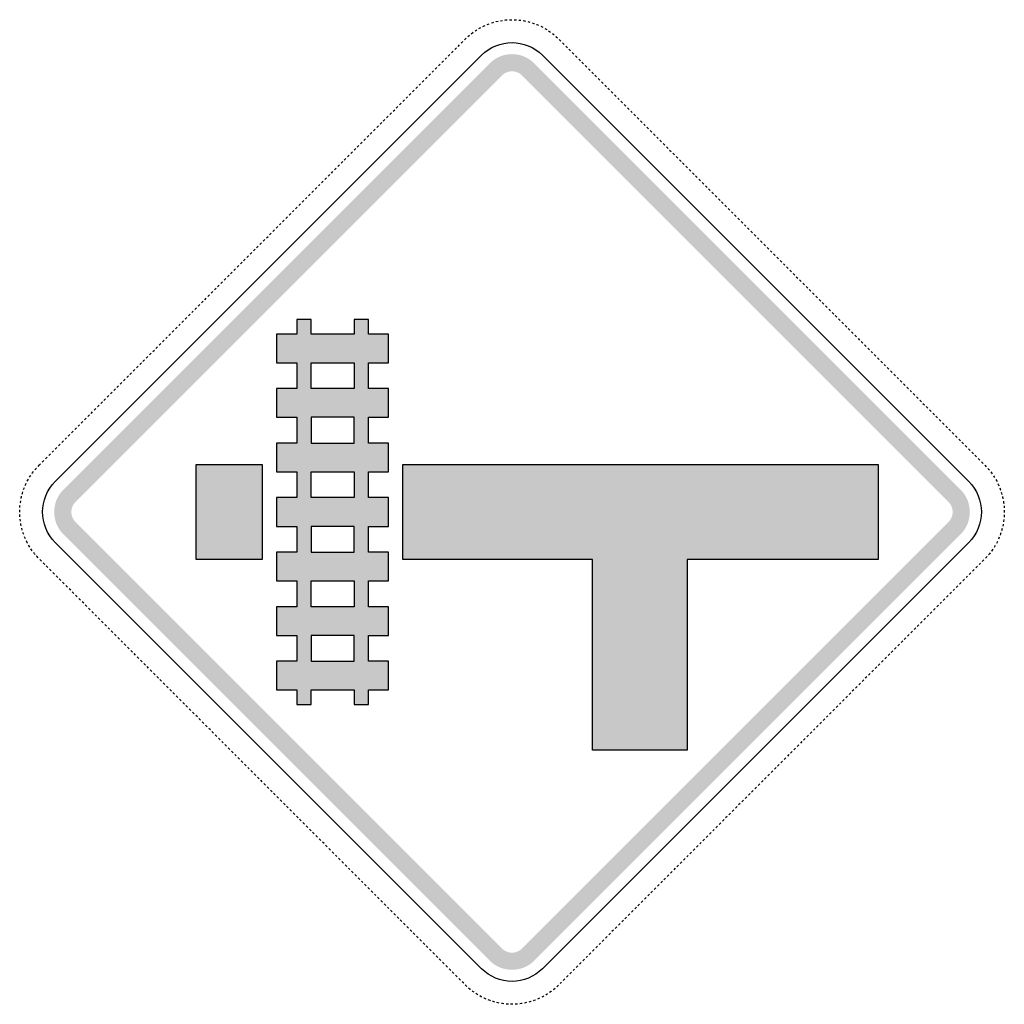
# Model space of a CAD drawing. Header units: inches. Extents: x -0.494 to 0.494, y -0.494 to 0.494.
import ezdxf

# ---------------------------------------------------------------- set-up
doc = ezdxf.new("R2010")
doc.units = ezdxf.units.IN
doc.header["$MEASUREMENT"] = 0

msp = doc.modelspace()

# ---------------------------------------------------------------- hatches: boundary and pattern name
for points in [[(0.02238, 0.44973), (0.02008, 0.45182), (0.01759, 0.45367), (0.01492, 0.45526), (0.01211, 0.45659), (0.00919, 0.45764), (0.00618, 0.45839), (0.0031, 0.45885), (0, 0.459), (-0.0031, 0.45885), (-0.00618, 0.45839), (-0.00919, 0.45764), (-0.01211, 0.45659), (-0.01492, 0.45526), (-0.01759, 0.45367), (-0.02008, 0.45182), (-0.02238, 0.44973), (-0.01017, 0.43752), (-0.00913, 0.43847), (-0.00799, 0.43931), (-0.00678, 0.44004), (-0.00551, 0.44064), (-0.00418, 0.44112), (-0.00281, 0.44146), (-0.00141, 0.44167), (0, 0.44174), (0.00141, 0.44167), (0.00281, 0.44146), (0.00418, 0.44112), (0.00551, 0.44064), (0.00678, 0.44004), (0.00799, 0.43931), (0.00913, 0.43847), (0.01017, 0.43752), (0.02238, 0.44973)], [(-0.43752, 0.01017), (-0.01017, 0.43752), (-0.02238, 0.44973), (-0.44973, 0.02238), (-0.43752, 0.01017)], [(0.01017, 0.43752), (0.43752, 0.01017), (0.44973, 0.02238), (0.02238, 0.44973), (0.01017, 0.43752)], [(-0.25038, 0.04749), (-0.31657, 0.04749), (-0.31657, -0.04749), (-0.25038, -0.04749), (-0.25038, 0.04749)], [(0.17555, 0.04749), (0.08058, 0.04749), (-0.10936, 0.04749), (-0.10936, -0.04749), (0.08058, -0.04749), (0.08058, -0.23887), (0.17555, -0.23887), (0.17555, -0.04749), (0.36693, -0.04749), (0.36693, 0.04749), (0.17555, 0.04749)], [(-0.44973, 0.02238), (-0.45182, 0.02008), (-0.45367, 0.01759), (-0.45526, 0.01492), (-0.45659, 0.01211), (-0.45764, 0.00919), (-0.45839, 0.00618), (-0.45885, 0.0031), (-0.459, 0), (-0.45885, -0.0031), (-0.45839, -0.00618), (-0.45764, -0.00919), (-0.45659, -0.01211), (-0.45526, -0.01492), (-0.45367, -0.01759), (-0.45182, -0.02008), (-0.44973, -0.02238), (-0.43752, -0.01017), (-0.43847, -0.00913), (-0.43931, -0.00799), (-0.44004, -0.00678), (-0.44064, -0.00551), (-0.44112, -0.00418), (-0.44146, -0.00281), (-0.44167, -0.00141), (-0.44174, 0), (-0.44167, 0.00141), (-0.44146, 0.00281), (-0.44112, 0.00418), (-0.44064, 0.00551), (-0.44004, 0.00678), (-0.43931, 0.00799), (-0.43847, 0.00913), (-0.43752, 0.01017), (-0.44973, 0.02238)], [(0.44973, -0.02238), (0.45182, -0.02008), (0.45367, -0.01759), (0.45526, -0.01492), (0.45659, -0.01211), (0.45764, -0.00919), (0.45839, -0.00618), (0.45885, -0.0031), (0.459, 0), (0.45885, 0.0031), (0.45839, 0.00618), (0.45764, 0.00919), (0.45659, 0.01211), (0.45526, 0.01492), (0.45367, 0.01759), (0.45182, 0.02008), (0.44973, 0.02238), (0.43752, 0.01017), (0.43847, 0.00913), (0.43931, 0.00799), (0.44004, 0.00678), (0.44064, 0.00551), (0.44112, 0.00418), (0.44146, 0.00281), (0.44167, 0.00141), (0.44174, 0), (0.44167, -0.00141), (0.44146, -0.00281), (0.44112, -0.00418), (0.44064, -0.00551), (0.44004, -0.00678), (0.43931, -0.00799), (0.43847, -0.00913), (0.43752, -0.01017), (0.44973, -0.02238)], [(-0.01017, -0.43752), (-0.43752, -0.01017), (-0.44973, -0.02238), (-0.02238, -0.44973), (-0.01017, -0.43752)], [(0.43752, -0.01017), (0.01017, -0.43752), (0.02238, -0.44973), (0.44973, -0.02238), (0.43752, -0.01017)], [(-0.02238, -0.44973), (-0.02008, -0.45182), (-0.01759, -0.45367), (-0.01492, -0.45526), (-0.01211, -0.45659), (-0.00919, -0.45764), (-0.00618, -0.45839), (-0.0031, -0.45885), (0, -0.459), (0.0031, -0.45885), (0.00618, -0.45839), (0.00919, -0.45764), (0.01211, -0.45659), (0.01492, -0.45526), (0.01759, -0.45367), (0.02008, -0.45182), (0.02238, -0.44973), (0.01017, -0.43752), (0.00913, -0.43847), (0.00799, -0.43931), (0.00678, -0.44004), (0.00551, -0.44064), (0.00418, -0.44112), (0.00281, -0.44146), (0.00141, -0.44167), (0, -0.44174), (-0.00141, -0.44167), (-0.00281, -0.44146), (-0.00418, -0.44112), (-0.00551, -0.44064), (-0.00678, -0.44004), (-0.00799, -0.43931), (-0.00913, -0.43847), (-0.01017, -0.43752), (-0.02238, -0.44973)]]:
    msp.add_hatch(color=7).paths.add_polyline_path(points)
h = msp.add_hatch(color=7)
h.paths.add_polyline_path([(-0.14389, 0.12375), (-0.14389, 0.14965), (-0.12375, 0.14965), (-0.12375, 0.17843), (-0.14389, 0.17843), (-0.14389, 0.19282), (-0.15828, 0.19282), (-0.15828, 0.17843), (-0.20145, 0.17843), (-0.20145, 0.19282), (-0.21584, 0.19282), (-0.21584, 0.17843), (-0.23599, 0.17843), (-0.23599, 0.14965), (-0.21584, 0.14965), (-0.21584, 0.12375), (-0.23599, 0.12375), (-0.23599, 0.09497), (-0.21584, 0.09497), (-0.21584, 0.06907), (-0.23599, 0.06907), (-0.23599, 0.04029), (-0.21584, 0.04029), (-0.21584, 0.01439), (-0.23599, 0.01439), (-0.23599, -0.01439), (-0.21584, -0.01439), (-0.21584, -0.04029), (-0.23599, -0.04029), (-0.23599, -0.06907), (-0.21584, -0.06907), (-0.21584, -0.09497), (-0.23599, -0.09497), (-0.23599, -0.12375), (-0.21584, -0.12375), (-0.21584, -0.14965), (-0.23599, -0.14965), (-0.23599, -0.17843), (-0.21584, -0.17843), (-0.21584, -0.19282), (-0.20145, -0.19282), (-0.20145, -0.17843), (-0.15828, -0.17843), (-0.15828, -0.19282), (-0.14389, -0.19282), (-0.14389, -0.17843), (-0.12375, -0.17843), (-0.12375, -0.14965), (-0.14389, -0.14965), (-0.14389, -0.12375), (-0.12375, -0.12375), (-0.12375, -0.09497), (-0.14389, -0.09497), (-0.14389, -0.06907), (-0.12375, -0.06907), (-0.12375, -0.04029), (-0.14389, -0.04029), (-0.14389, -0.01439), (-0.12375, -0.01439), (-0.12375, 0.01439), (-0.14389, 0.01439), (-0.14389, 0.04029), (-0.12375, 0.04029), (-0.12375, 0.06907), (-0.14389, 0.06907), (-0.14389, 0.09497), (-0.12375, 0.09497), (-0.12375, 0.12375), (-0.14389, 0.12375)])
h.paths.add_polyline_path([(-0.15828, 0.04029), (-0.20145, 0.04029), (-0.20145, 0.01439), (-0.15828, 0.01439), (-0.15828, 0.04029)], flags=0)
h.paths.add_polyline_path([(-0.15828, -0.01439), (-0.20145, -0.01439), (-0.20145, -0.04029), (-0.15828, -0.04029), (-0.15828, -0.01439)], flags=0)
h.paths.add_polyline_path([(-0.20145, 0.12375), (-0.15828, 0.12375), (-0.15828, 0.14965), (-0.20145, 0.14965), (-0.20145, 0.12375)], flags=0)
h.paths.add_polyline_path([(-0.15828, -0.12375), (-0.20145, -0.12375), (-0.20145, -0.14965), (-0.15828, -0.14965), (-0.15828, -0.12375)], flags=0)
h.paths.add_polyline_path([(-0.15828, 0.09497), (-0.20145, 0.09497), (-0.20145, 0.06907), (-0.15828, 0.06907), (-0.15828, 0.09497)], flags=0)
h.paths.add_polyline_path([(-0.15828, -0.06907), (-0.20145, -0.06907), (-0.20145, -0.09497), (-0.15828, -0.09497), (-0.15828, -0.06907)], flags=0)

# ---------------------------------------------------------------- linework, layer by layer
at = {"color": 7}
for p, q in [((-0.03315, 0.48464), (-0.03114, 0.48576)), ((-0.02909, 0.4868), (-0.02787, 0.4874)), ((-0.02787, 0.4874), (-0.027, 0.48778)), ((-0.02489, 0.4887), (-0.02274, 0.48951)), ((-0.02056, 0.49026), (-0.01885, 0.49081)), ((-0.01885, 0.49081), (-0.01836, 0.49094)), ((-0.01614, 0.49154), (-0.01576, 0.49164)), ((-0.01576, 0.49164), (-0.01389, 0.49205)), ((-0.01164, 0.4925), (-0.0095, 0.49286)), ((-0.0095, 0.49286), (-0.00937, 0.49287)), ((-0.00708, 0.49315), (-0.00634, 0.49323)), ((-0.00634, 0.49323), (-0.00479, 0.49335)), ((-0.00249, 0.49348), (-0.00019, 0.49353)), ((0.00212, 0.49349), (0.00318, 0.49346)), ((0.00318, 0.49346), (0.00441, 0.49337)), ((0.00671, 0.49319), (0.00899, 0.49292)), ((0.01127, 0.49256), (0.01264, 0.49233)), ((0.01264, 0.49233), (0.01353, 0.49213)), ((0.01578, 0.49164), (0.018, 0.49104)), ((0.02021, 0.49037), (0.0219, 0.48983)), ((0.0219, 0.48983), (0.02239, 0.48964)), ((0.02454, 0.48883), (0.02491, 0.48869)), ((0.02491, 0.48869), (0.02666, 0.48793)), ((0.02875, 0.48697), (0.03078, 0.48596)), ((0.03078, 0.48596), (0.03081, 0.48595)), ((0.03283, 0.48482), (0.03363, 0.48437)), ((0.03363, 0.48437), (0.0348, 0.48364)), ((-0.04762, 0.47334), (-0.0468, 0.47415)), ((-0.0468, 0.47415), (-0.04597, 0.47494)), ((-0.0443, 0.47653), (-0.04255, 0.47803)), ((-0.04077, 0.47948), (-0.03914, 0.48074)), ((-0.03914, 0.48074), (-0.03894, 0.48088)), ((-0.03705, 0.48219), (-0.03642, 0.48263)), ((-0.03642, 0.48263), (-0.03512, 0.48345)), ((0.03674, 0.48241), (0.03863, 0.48109)), ((0.04047, 0.47971), (0.04178, 0.47869)), ((0.04178, 0.47869), (0.04227, 0.47827)), ((0.04402, 0.47677), (0.04434, 0.4765)), ((0.04434, 0.4765), (0.0457, 0.4752)), ((-0.05739, 0.46357), (-0.05576, 0.4652)), ((-0.05413, 0.46682), (-0.0525, 0.46845)), ((-0.05087, 0.47008), (-0.04925, 0.47171)), ((0.04735, 0.4736), (0.04898, 0.47197)), ((0.05061, 0.47034), (0.05224, 0.46872)), ((0.05387, 0.46709), (0.05549, 0.46546)), ((-0.06715, 0.4538), (-0.06553, 0.45543)), ((-0.0639, 0.45706), (-0.06227, 0.45868)), ((-0.06064, 0.46031), (-0.05901, 0.46194)), ((0.05712, 0.46383), (0.05875, 0.4622)), ((0.06038, 0.46058), (0.06201, 0.45895)), ((0.06363, 0.45732), (0.06526, 0.45569)), ((0.06689, 0.45406), (0.06852, 0.45244)), ((-0.07692, 0.44403), (-0.07529, 0.44566)), ((-0.07367, 0.44729), (-0.07204, 0.44892)), ((-0.07041, 0.45054), (-0.06878, 0.45217)), ((0.07015, 0.45081), (0.07177, 0.44918)), ((0.0734, 0.44755), (0.07503, 0.44592)), ((0.07666, 0.4443), (0.07829, 0.44267)), ((-0.08669, 0.43426), (-0.08506, 0.43589)), ((-0.08343, 0.43752), (-0.08181, 0.43915)), ((-0.08018, 0.44078), (-0.07855, 0.4424)), ((0.07991, 0.44104), (0.08154, 0.43941)), ((0.08317, 0.43778), (0.0848, 0.43616)), ((0.08643, 0.43453), (0.08805, 0.4329)), ((-0.09646, 0.4245), (-0.09483, 0.42612)), ((-0.0932, 0.42775), (-0.09157, 0.42938)), ((-0.08995, 0.43101), (-0.08832, 0.43264)), ((0.08968, 0.43127), (0.09131, 0.42964)), ((0.09294, 0.42802), (0.09457, 0.42639)), ((0.09619, 0.42476), (0.09782, 0.42313)), ((-0.10623, 0.41473), (-0.1046, 0.41636)), ((-0.10297, 0.41798), (-0.10134, 0.41961)), ((-0.09971, 0.42124), (-0.09809, 0.42287)), ((0.09945, 0.4215), (0.10108, 0.41988)), ((0.10271, 0.41825), (0.10433, 0.41662)), ((0.10596, 0.41499), (0.10759, 0.41336)), ((-0.11599, 0.40496), (-0.11437, 0.40659)), ((-0.11274, 0.40822), (-0.11111, 0.40984)), ((-0.10948, 0.41147), (-0.10785, 0.4131)), ((0.10922, 0.41174), (0.11085, 0.41011)), ((0.11247, 0.40848), (0.1141, 0.40685)), ((0.11573, 0.40522), (0.11736, 0.4036)), ((-0.12576, 0.39519), (-0.12413, 0.39682)), ((-0.12251, 0.39845), (-0.12088, 0.40008)), ((-0.11925, 0.40171), (-0.11762, 0.40333)), ((0.11899, 0.40197), (0.12061, 0.40034)), ((0.12224, 0.39871), (0.12387, 0.39709)), ((0.1255, 0.39546), (0.12713, 0.39383)), ((-0.13553, 0.38543), (-0.1339, 0.38705)), ((-0.13227, 0.38868), (-0.13065, 0.39031)), ((-0.12902, 0.39194), (-0.12739, 0.39357)), ((0.12875, 0.3922), (0.13038, 0.39057)), ((0.13201, 0.38895), (0.13364, 0.38732)), ((0.13527, 0.38569), (0.13689, 0.38406)), ((-0.1453, 0.37566), (-0.14367, 0.37729)), ((-0.14204, 0.37891), (-0.14041, 0.38054)), ((-0.13879, 0.38217), (-0.13716, 0.3838)), ((0.13852, 0.38243), (0.14015, 0.38081)), ((0.14178, 0.37918), (0.14341, 0.37755)), ((0.14503, 0.37592), (0.14666, 0.37429)), ((-0.15507, 0.36589), (-0.15344, 0.36752)), ((-0.15181, 0.36915), (-0.15018, 0.37077)), ((-0.14855, 0.3724), (-0.14693, 0.37403)), ((0.14829, 0.37267), (0.14992, 0.37104)), ((0.15155, 0.36941), (0.15317, 0.36778)), ((0.1548, 0.36615), (0.15643, 0.36453)), ((-0.16483, 0.35612), (-0.16321, 0.35775)), ((-0.16158, 0.35938), (-0.15995, 0.36101)), ((-0.15832, 0.36263), (-0.15669, 0.36426)), ((0.15806, 0.3629), (0.15969, 0.36127)), ((0.16131, 0.35964), (0.16294, 0.35801)), ((0.16457, 0.35639), (0.1662, 0.35476)), ((-0.1746, 0.34635), (-0.17297, 0.34798)), ((-0.17135, 0.34961), (-0.16972, 0.35124)), ((-0.16809, 0.35287), (-0.16646, 0.35449)), ((0.16783, 0.35313), (0.16945, 0.3515)), ((0.17108, 0.34987), (0.17271, 0.34825)), ((0.17434, 0.34662), (0.17597, 0.34499)), ((-0.18437, 0.33659), (-0.18274, 0.33821)), ((-0.18111, 0.33984), (-0.17949, 0.34147)), ((-0.17786, 0.3431), (-0.17623, 0.34473)), ((0.17759, 0.34336), (0.17922, 0.34173)), ((0.18085, 0.34011), (0.18248, 0.33848)), ((0.18411, 0.33685), (0.18573, 0.33522)), ((-0.19414, 0.32682), (-0.19251, 0.32845)), ((-0.19088, 0.33007), (-0.18925, 0.3317)), ((-0.18763, 0.33333), (-0.186, 0.33496)), ((0.18736, 0.33359), (0.18899, 0.33197)), ((0.19062, 0.33034), (0.19225, 0.32871)), ((0.19387, 0.32708), (0.1955, 0.32545)), ((-0.2039, 0.31705), (-0.20228, 0.31868)), ((-0.20065, 0.32031), (-0.19902, 0.32193)), ((-0.19739, 0.32356), (-0.19577, 0.32519)), ((0.19713, 0.32383), (0.19876, 0.3222)), ((0.20039, 0.32057), (0.20201, 0.31894)), ((0.20364, 0.31731), (0.20527, 0.31569)), ((-0.21367, 0.30728), (-0.21204, 0.30891)), ((-0.21042, 0.31054), (-0.20879, 0.31217)), ((-0.20716, 0.31379), (-0.20553, 0.31542)), ((0.2069, 0.31406), (0.20852, 0.31243)), ((0.21015, 0.3108), (0.21178, 0.30917)), ((0.21341, 0.30755), (0.21504, 0.30592)), ((-0.22344, 0.29751), (-0.22181, 0.29914)), ((-0.22018, 0.30077), (-0.21856, 0.3024)), ((-0.21693, 0.30403), (-0.2153, 0.30565)), ((0.21666, 0.30429), (0.21829, 0.30266)), ((0.21992, 0.30103), (0.22155, 0.29941)), ((0.22318, 0.29778), (0.2248, 0.29615)), ((-0.23321, 0.28775), (-0.23158, 0.28937)), ((-0.22995, 0.291), (-0.22832, 0.29263)), ((-0.2267, 0.29426), (-0.22507, 0.29589)), ((0.22643, 0.29452), (0.22806, 0.29289)), ((0.22969, 0.29127), (0.23132, 0.28964)), ((0.23294, 0.28801), (0.23457, 0.28638)), ((-0.24298, 0.27798), (-0.24135, 0.27961)), ((-0.23972, 0.28123), (-0.23809, 0.28286)), ((-0.23646, 0.28449), (-0.23484, 0.28612)), ((0.2362, 0.28475), (0.23783, 0.28313)), ((0.23946, 0.2815), (0.24108, 0.27987)), ((0.24271, 0.27824), (0.24434, 0.27661)), ((-0.256, 0.26495), (-0.25437, 0.26658)), ((-0.25274, 0.26821), (-0.25112, 0.26984)), ((-0.24949, 0.27147), (-0.24786, 0.27309)), ((-0.24623, 0.27472), (-0.2446, 0.27635)), ((0.24597, 0.27499), (0.2476, 0.27336)), ((0.24922, 0.27173), (0.25085, 0.2701)), ((0.25248, 0.26847), (0.25411, 0.26685)), ((-0.26577, 0.25519), (-0.26414, 0.25681)), ((-0.26251, 0.25844), (-0.26088, 0.26007)), ((-0.25926, 0.2617), (-0.25763, 0.26333)), ((0.25574, 0.26522), (0.25736, 0.26359)), ((0.25899, 0.26196), (0.26062, 0.26033)), ((0.26225, 0.25871), (0.26388, 0.25708)), ((-0.27554, 0.24542), (-0.27391, 0.24705)), ((-0.27228, 0.24867), (-0.27065, 0.2503)), ((-0.26902, 0.25193), (-0.2674, 0.25356)), ((0.2655, 0.25545), (0.26713, 0.25382)), ((0.26876, 0.25219), (0.27039, 0.25057)), ((0.27202, 0.24894), (0.27364, 0.24731)), ((-0.2853, 0.23565), (-0.28368, 0.23728)), ((-0.28205, 0.23891), (-0.28042, 0.24053)), ((-0.27879, 0.24216), (-0.27716, 0.24379)), ((0.27527, 0.24568), (0.2769, 0.24405)), ((0.27853, 0.24243), (0.28016, 0.2408)), ((0.28178, 0.23917), (0.28341, 0.23754)), ((-0.29507, 0.22588), (-0.29344, 0.22751)), ((-0.29182, 0.22914), (-0.29019, 0.23077)), ((-0.28856, 0.23239), (-0.28693, 0.23402)), ((0.28504, 0.23591), (0.28667, 0.23429)), ((0.2883, 0.23266), (0.28992, 0.23103)), ((0.29155, 0.2294), (0.29318, 0.22777)), ((-0.30484, 0.21611), (-0.30321, 0.21774)), ((-0.30158, 0.21937), (-0.29996, 0.221)), ((-0.29833, 0.22263), (-0.2967, 0.22425)), ((0.29481, 0.22615), (0.29644, 0.22452)), ((0.29806, 0.22289), (0.29969, 0.22126)), ((0.30132, 0.21963), (0.30295, 0.21801)), ((-0.31461, 0.20635), (-0.31298, 0.20797)), ((-0.31135, 0.2096), (-0.30972, 0.21123)), ((-0.3081, 0.21286), (-0.30647, 0.21449)), ((0.30458, 0.21638), (0.3062, 0.21475)), ((0.30783, 0.21312), (0.30946, 0.21149)), ((0.31109, 0.20987), (0.31272, 0.20824)), ((-0.32438, 0.19658), (-0.32275, 0.19821)), ((-0.32112, 0.19983), (-0.31949, 0.20146)), ((-0.31786, 0.20309), (-0.31624, 0.20472)), ((0.31434, 0.20661), (0.31597, 0.20498)), ((0.3176, 0.20335), (0.31923, 0.20173)), ((0.32086, 0.2001), (0.32248, 0.19847)), ((-0.33414, 0.18681), (-0.33252, 0.18844)), ((-0.33089, 0.19007), (-0.32926, 0.1917)), ((-0.32763, 0.19332), (-0.326, 0.19495)), ((0.32411, 0.19684), (0.32574, 0.19522)), ((0.32737, 0.19359), (0.329, 0.19196)), ((0.33062, 0.19033), (0.33225, 0.1887)), ((-0.34391, 0.17704), (-0.34228, 0.17867)), ((-0.34066, 0.1803), (-0.33903, 0.18193)), ((-0.3374, 0.18356), (-0.33577, 0.18518)), ((0.33388, 0.18708), (0.33551, 0.18545)), ((0.33714, 0.18382), (0.33876, 0.18219)), ((0.34039, 0.18056), (0.34202, 0.17894)), ((-0.35368, 0.16728), (-0.35205, 0.1689)), ((-0.35042, 0.17053), (-0.3488, 0.17216)), ((-0.34717, 0.17379), (-0.34554, 0.17542)), ((0.34365, 0.17731), (0.34528, 0.17568)), ((0.3469, 0.17405), (0.34853, 0.17242)), ((0.35016, 0.1708), (0.35179, 0.16917)), ((-0.36345, 0.15751), (-0.36182, 0.15914)), ((-0.36019, 0.16076), (-0.35856, 0.16239)), ((-0.35694, 0.16402), (-0.35531, 0.16565)), ((0.35342, 0.16754), (0.35504, 0.16591)), ((0.35667, 0.16428), (0.3583, 0.16266)), ((0.35993, 0.16103), (0.36156, 0.1594)), ((-0.37322, 0.14774), (-0.37159, 0.14937)), ((-0.36996, 0.151), (-0.36833, 0.15262)), ((-0.3667, 0.15425), (-0.36508, 0.15588)), ((0.36318, 0.15777), (0.36481, 0.15614)), ((0.36644, 0.15452), (0.36807, 0.15289)), ((0.3697, 0.15126), (0.37132, 0.14963)), ((-0.38298, 0.13797), (-0.38136, 0.1396)), ((-0.37973, 0.14123), (-0.3781, 0.14286)), ((-0.37647, 0.14448), (-0.37484, 0.14611)), ((0.37295, 0.148), (0.37458, 0.14638)), ((0.37621, 0.14475), (0.37784, 0.14312)), ((0.37946, 0.14149), (0.38109, 0.13986)), ((0.38272, 0.13824), (0.38435, 0.13661)), ((-0.39275, 0.1282), (-0.39112, 0.12983)), ((-0.3895, 0.13146), (-0.38787, 0.13309)), ((-0.38624, 0.13472), (-0.38461, 0.13634)), ((0.38598, 0.13498), (0.3876, 0.13335)), ((0.38923, 0.13172), (0.39086, 0.1301)), ((0.39249, 0.12847), (0.39412, 0.12684)), ((-0.40252, 0.11844), (-0.40089, 0.12006)), ((-0.39926, 0.12169), (-0.39764, 0.12332)), ((-0.39601, 0.12495), (-0.39438, 0.12658)), ((0.39574, 0.12521), (0.39737, 0.12358)), ((0.399, 0.12196), (0.40063, 0.12033)), ((0.40226, 0.1187), (0.40388, 0.11707)), ((-0.41229, 0.10867), (-0.41066, 0.1103)), ((-0.40903, 0.11192), (-0.4074, 0.11355)), ((-0.40578, 0.11518), (-0.40415, 0.11681)), ((0.40551, 0.11544), (0.40714, 0.11382)), ((0.40877, 0.11219), (0.41039, 0.11056)), ((0.41202, 0.10893), (0.41365, 0.1073)), ((-0.42205, 0.0989), (-0.42043, 0.10053)), ((-0.4188, 0.10216), (-0.41717, 0.10378)), ((-0.41554, 0.10541), (-0.41391, 0.10704)), ((0.41528, 0.10568), (0.41691, 0.10405)), ((0.41853, 0.10242), (0.42016, 0.10079)), ((0.42179, 0.09916), (0.42342, 0.09754)), ((-0.43182, 0.08913), (-0.43019, 0.09076)), ((-0.42857, 0.09239), (-0.42694, 0.09402)), ((-0.42531, 0.09564), (-0.42368, 0.09727)), ((0.42505, 0.09591), (0.42667, 0.09428)), ((0.4283, 0.09265), (0.42993, 0.09102)), ((0.43156, 0.0894), (0.43319, 0.08777)), ((-0.44159, 0.07936), (-0.43996, 0.08099)), ((-0.43833, 0.08262), (-0.43671, 0.08425)), ((-0.43508, 0.08588), (-0.43345, 0.0875)), ((0.43481, 0.08614), (0.43644, 0.08451)), ((0.43807, 0.08288), (0.4397, 0.08126)), ((0.44133, 0.07963), (0.44295, 0.078)), ((-0.45136, 0.0696), (-0.44973, 0.07122)), ((-0.4481, 0.07285), (-0.44647, 0.07448)), ((-0.44485, 0.07611), (-0.44322, 0.07774)), ((0.44458, 0.07637), (0.44621, 0.07474)), ((0.44784, 0.07312), (0.44947, 0.07149)), ((0.45109, 0.06986), (0.45272, 0.06823)), ((-0.46113, 0.05983), (-0.4595, 0.06146)), ((-0.45787, 0.06308), (-0.45624, 0.06471)), ((-0.45461, 0.06634), (-0.45299, 0.06797)), ((0.45435, 0.0666), (0.45598, 0.06498)), ((0.45761, 0.06335), (0.45923, 0.06172)), ((0.46086, 0.06009), (0.46249, 0.05846)), ((-0.47089, 0.05006), (-0.46927, 0.05169)), ((-0.46764, 0.05332), (-0.46601, 0.05494)), ((-0.46438, 0.05657), (-0.46275, 0.0582)), ((0.46412, 0.05684), (0.46575, 0.05521)), ((0.46737, 0.05358), (0.469, 0.05195)), ((0.47063, 0.05032), (0.47226, 0.0487)), ((-0.48074, 0.03914), (-0.47969, 0.04049)), ((-0.47825, 0.04229), (-0.47675, 0.04404)), ((-0.47518, 0.04572), (-0.47415, 0.0468)), ((-0.47415, 0.0468), (-0.47252, 0.04843)), ((0.47389, 0.04707), (0.47415, 0.0468)), ((0.47415, 0.0468), (0.47548, 0.04541)), ((0.47703, 0.04371), (0.47853, 0.04196)), ((0.47995, 0.04015), (0.48074, 0.03914)), ((-0.48593, 0.03084), (-0.48481, 0.03285)), ((-0.48363, 0.03483), (-0.48263, 0.03642)), ((-0.48263, 0.03642), (-0.48239, 0.03677)), ((-0.48107, 0.03866), (-0.48074, 0.03914)), ((0.48074, 0.03914), (0.48132, 0.0383)), ((0.48264, 0.03641), (0.48386, 0.03446)), ((0.48502, 0.03247), (0.48596, 0.03078)), ((0.48596, 0.03078), (0.48613, 0.03045)), ((-0.49081, 0.01885), (-0.49036, 0.02023)), ((-0.48963, 0.02242), (-0.48882, 0.02457)), ((-0.48792, 0.02669), (-0.4874, 0.02787)), ((-0.4874, 0.02787), (-0.48695, 0.02878)), ((0.48715, 0.02839), (0.4874, 0.02787)), ((0.4874, 0.02787), (0.48809, 0.02629)), ((0.48897, 0.02416), (0.48978, 0.02201)), ((0.4905, 0.01982), (0.49081, 0.01885)), ((-0.49286, 0.0095), (-0.49255, 0.0113)), ((-0.49212, 0.01356), (-0.49164, 0.01576)), ((-0.49164, 0.01576), (-0.49163, 0.01581)), ((-0.49103, 0.01803), (-0.49081, 0.01885)), ((0.49081, 0.01885), (0.49114, 0.01761)), ((0.49173, 0.01538), (0.49222, 0.01313)), ((0.49263, 0.01087), (0.49286, 0.0095)), ((-0.49354, 0), (-0.49349, 0.00215)), ((-0.49337, 0.00444), (-0.49323, 0.00634)), ((-0.49323, 0.00634), (-0.49319, 0.00674)), ((-0.49291, 0.00903), (-0.49286, 0.0095)), ((0.49286, 0.0095), (0.49296, 0.00859)), ((0.49324, 0.00631), (0.4934, 0.00401)), ((0.4935, 0.00171), (0.49354, 0)), ((-0.49353, -0.00016), (-0.49354, 0)), ((-0.49346, -0.00318), (-0.49348, -0.00246)), ((-0.49335, -0.00476), (-0.49346, -0.00318)), ((-0.49288, -0.00933), (-0.49315, -0.00705)), ((0.49286, -0.0095), (0.49281, -0.00977)), ((0.4931, -0.00748), (0.49286, -0.0095)), ((0.49346, -0.00318), (0.49332, -0.00519)), ((0.49347, -0.00289), (0.49346, -0.00318)), ((0.49354, 0), (0.49352, -0.00059)), ((-0.49233, -0.01264), (-0.4925, -0.01161)), ((-0.49206, -0.01386), (-0.49233, -0.01264)), ((-0.49095, -0.01833), (-0.49155, -0.01611)), ((0.49144, -0.01653), (0.49084, -0.01875)), ((0.49233, -0.01264), (0.49197, -0.01429)), ((0.49243, -0.01204), (0.49233, -0.01264)), ((-0.48983, -0.0219), (-0.49027, -0.02053)), ((-0.48952, -0.02271), (-0.48983, -0.0219)), ((-0.48869, -0.02491), (-0.48871, -0.02486)), ((-0.48779, -0.02697), (-0.48869, -0.02491)), ((-0.48596, -0.03078), (-0.48682, -0.02906)), ((0.48662, -0.02945), (0.48596, -0.03078)), ((0.48854, -0.02526), (0.48762, -0.02737)), ((0.48983, -0.0219), (0.48937, -0.02312)), ((0.49013, -0.02095), (0.48983, -0.0219)), ((-0.48578, -0.03111), (-0.48596, -0.03078)), ((-0.48437, -0.03363), (-0.48466, -0.03312)), ((-0.48346, -0.03509), (-0.48437, -0.03363)), ((-0.4809, -0.03891), (-0.48221, -0.03702)), ((0.48074, -0.03914), (0.48064, -0.03927)), ((0.48196, -0.03738), (0.48074, -0.03914)), ((0.48437, -0.03363), (0.48323, -0.03546)), ((0.48445, -0.03351), (0.48437, -0.03363)), ((0.48596, -0.03078), (0.48557, -0.03149)), ((-0.47869, -0.04178), (-0.4795, -0.04074)), ((-0.47805, -0.04253), (-0.47869, -0.04178)), ((-0.4765, -0.04434), (-0.47655, -0.04428)), ((-0.47496, -0.04595), (-0.4765, -0.04434)), ((-0.47173, -0.04922), (-0.47336, -0.0476)), ((0.47305, -0.0479), (0.47142, -0.04953)), ((0.47625, -0.04459), (0.47466, -0.04626)), ((0.47869, -0.04178), (0.47776, -0.04286)), ((0.47923, -0.04109), (0.47869, -0.04178)), ((-0.46847, -0.05248), (-0.4701, -0.05085)), ((-0.46522, -0.05574), (-0.46685, -0.05411)), ((-0.46196, -0.05899), (-0.46359, -0.05736)), ((0.46328, -0.05767), (0.46165, -0.0593)), ((0.46654, -0.05442), (0.46491, -0.05604)), ((0.46979, -0.05116), (0.46817, -0.05279)), ((-0.45871, -0.06225), (-0.46033, -0.06062)), ((-0.45545, -0.0655), (-0.45708, -0.06388)), ((-0.45219, -0.06876), (-0.45382, -0.06713)), ((0.45351, -0.06744), (0.45189, -0.06907)), ((0.45677, -0.06418), (0.45514, -0.06581)), ((0.46003, -0.06093), (0.4584, -0.06256)), ((-0.44894, -0.07202), (-0.45057, -0.07039)), ((-0.44568, -0.07527), (-0.44731, -0.07364)), ((-0.44243, -0.07853), (-0.44405, -0.0769)), ((0.44375, -0.07721), (0.44212, -0.07884)), ((0.447, -0.07395), (0.44537, -0.07558)), ((0.45026, -0.0707), (0.44863, -0.07232)), ((-0.43917, -0.08178), (-0.4408, -0.08016)), ((-0.43591, -0.08504), (-0.43754, -0.08341)), ((-0.43266, -0.0883), (-0.43429, -0.08667)), ((0.43398, -0.08698), (0.43235, -0.0886)), ((0.43723, -0.08372), (0.43561, -0.08535)), ((0.44049, -0.08046), (0.43886, -0.08209)), ((-0.4294, -0.09155), (-0.43103, -0.08992)), ((-0.42615, -0.09481), (-0.42777, -0.09318)), ((-0.42289, -0.09806), (-0.42452, -0.09644)), ((0.42421, -0.09674), (0.42258, -0.09837)), ((0.42747, -0.09349), (0.42584, -0.09512)), ((0.43072, -0.09023), (0.42909, -0.09186)), ((-0.41963, -0.10132), (-0.42126, -0.09969)), ((-0.41638, -0.10458), (-0.41801, -0.10295)), ((-0.41312, -0.10783), (-0.41475, -0.1062)), ((0.41444, -0.10651), (0.41282, -0.10814)), ((0.4177, -0.10326), (0.41607, -0.10488)), ((0.42095, -0.1), (0.41933, -0.10163)), ((-0.40987, -0.11109), (-0.41149, -0.10946)), ((-0.40661, -0.11434), (-0.40824, -0.11272)), ((-0.40335, -0.1176), (-0.40498, -0.11597)), ((0.40468, -0.11628), (0.40305, -0.11791)), ((0.40793, -0.11302), (0.4063, -0.11465)), ((0.41119, -0.10977), (0.40956, -0.1114)), ((-0.4001, -0.12086), (-0.40173, -0.11923)), ((-0.39684, -0.12411), (-0.39847, -0.12248)), ((-0.39359, -0.12737), (-0.39522, -0.12574)), ((0.39491, -0.12605), (0.39328, -0.12768)), ((0.39816, -0.12279), (0.39654, -0.12442)), ((0.40142, -0.11954), (0.39979, -0.12116)), ((-0.39033, -0.13062), (-0.39196, -0.129)), ((-0.38708, -0.13388), (-0.3887, -0.13225)), ((-0.38382, -0.13714), (-0.38545, -0.13551)), ((0.38514, -0.13582), (0.38351, -0.13744)), ((0.3884, -0.13256), (0.38677, -0.13419)), ((0.39165, -0.1293), (0.39002, -0.13093)), ((-0.38056, -0.14039), (-0.38219, -0.13876)), ((-0.37731, -0.14365), (-0.37894, -0.14202)), ((-0.37405, -0.1469), (-0.37568, -0.14528)), ((0.37537, -0.14558), (0.37374, -0.14721)), ((0.37863, -0.14233), (0.377, -0.14396)), ((0.38188, -0.13907), (0.38026, -0.1407)), ((-0.3708, -0.15016), (-0.37242, -0.14853)), ((-0.36754, -0.15342), (-0.36917, -0.15179)), ((-0.36428, -0.15667), (-0.36591, -0.15504)), ((0.3656, -0.15535), (0.36398, -0.15698)), ((0.36886, -0.1521), (0.36723, -0.15372)), ((0.37212, -0.14884), (0.37049, -0.15047)), ((-0.36103, -0.15993), (-0.36266, -0.1583)), ((-0.35777, -0.16318), (-0.3594, -0.16156)), ((-0.35452, -0.16644), (-0.35614, -0.16481)), ((0.35584, -0.16512), (0.35421, -0.16675)), ((0.35909, -0.16186), (0.35746, -0.16349)), ((0.36235, -0.15861), (0.36072, -0.16024)), ((-0.35126, -0.1697), (-0.35289, -0.16807)), ((-0.348, -0.17295), (-0.34963, -0.17132)), ((-0.34475, -0.17621), (-0.34638, -0.17458)), ((0.34607, -0.17489), (0.34444, -0.17652)), ((0.34932, -0.17163), (0.3477, -0.17326)), ((0.35258, -0.16838), (0.35095, -0.17)), ((-0.34149, -0.17946), (-0.34312, -0.17784)), ((-0.33824, -0.18272), (-0.33986, -0.18109)), ((-0.33498, -0.18598), (-0.33661, -0.18435)), ((0.3363, -0.18466), (0.33467, -0.18628)), ((0.33956, -0.1814), (0.33793, -0.18303)), ((0.34281, -0.17814), (0.34118, -0.17977)), ((-0.33172, -0.18923), (-0.33335, -0.1876)), ((-0.32847, -0.19249), (-0.3301, -0.19086)), ((-0.32521, -0.19574), (-0.32684, -0.19412)), ((-0.32196, -0.199), (-0.32358, -0.19737)), ((0.32653, -0.19442), (0.3249, -0.19605)), ((0.32979, -0.19117), (0.32816, -0.1928)), ((0.33304, -0.18791), (0.33142, -0.18954)), ((-0.3187, -0.20226), (-0.32033, -0.20063)), ((-0.31544, -0.20551), (-0.31707, -0.20388)), ((-0.31219, -0.20877), (-0.31382, -0.20714)), ((0.31676, -0.20419), (0.31514, -0.20582)), ((0.32002, -0.20094), (0.31839, -0.20256)), ((0.32328, -0.19768), (0.32165, -0.19931)), ((-0.30893, -0.21202), (-0.31056, -0.2104)), ((-0.30568, -0.21528), (-0.3073, -0.21365)), ((-0.30242, -0.21854), (-0.30405, -0.21691)), ((0.307, -0.21396), (0.30537, -0.21559)), ((0.31025, -0.2107), (0.30862, -0.21233)), ((0.31351, -0.20745), (0.31188, -0.20907)), ((-0.29916, -0.22179), (-0.30079, -0.22016)), ((-0.29591, -0.22505), (-0.29754, -0.22342)), ((-0.29265, -0.2283), (-0.29428, -0.22667)), ((0.29397, -0.22698), (0.29234, -0.22861)), ((0.29723, -0.22373), (0.2956, -0.22535)), ((0.30048, -0.22047), (0.29886, -0.2221)), ((0.30374, -0.21721), (0.30211, -0.21884)), ((-0.2894, -0.23156), (-0.29102, -0.22993)), ((-0.28614, -0.23481), (-0.28777, -0.23319)), ((-0.28288, -0.23807), (-0.28451, -0.23644)), ((0.2842, -0.23675), (0.28258, -0.23838)), ((0.28746, -0.23349), (0.28583, -0.23512)), ((0.29072, -0.23024), (0.28909, -0.23187)), ((-0.27963, -0.24133), (-0.28126, -0.2397)), ((-0.27637, -0.24458), (-0.278, -0.24295)), ((-0.27312, -0.24784), (-0.27474, -0.24621)), ((0.27444, -0.24652), (0.27281, -0.24815)), ((0.27769, -0.24326), (0.27606, -0.24489)), ((0.28095, -0.24001), (0.27932, -0.24163)), ((-0.26986, -0.25109), (-0.27149, -0.24947)), ((-0.2666, -0.25435), (-0.26823, -0.25272)), ((-0.26335, -0.25761), (-0.26498, -0.25598)), ((0.26467, -0.25629), (0.26304, -0.25791)), ((0.26792, -0.25303), (0.2663, -0.25466)), ((0.27118, -0.24977), (0.26955, -0.2514)), ((-0.26009, -0.26086), (-0.26172, -0.25923)), ((-0.25684, -0.26412), (-0.25846, -0.26249)), ((-0.25358, -0.26737), (-0.25521, -0.26575)), ((0.2549, -0.26605), (0.25327, -0.26768)), ((0.25816, -0.2628), (0.25653, -0.26443)), ((0.26141, -0.25954), (0.25978, -0.26117)), ((-0.25032, -0.27063), (-0.25195, -0.269)), ((-0.24707, -0.27389), (-0.2487, -0.27226)), ((-0.24381, -0.27714), (-0.24544, -0.27551)), ((0.24513, -0.27582), (0.2435, -0.27745)), ((0.24839, -0.27257), (0.24676, -0.27419)), ((0.25164, -0.26931), (0.25002, -0.27094)), ((-0.24056, -0.2804), (-0.24218, -0.27877)), ((-0.2373, -0.28365), (-0.23893, -0.28203)), ((-0.23404, -0.28691), (-0.23567, -0.28528)), ((0.23536, -0.28559), (0.23374, -0.28722)), ((0.23862, -0.28233), (0.23699, -0.28396)), ((0.24188, -0.27908), (0.24025, -0.28071)), ((-0.23079, -0.29017), (-0.23242, -0.28854)), ((-0.22753, -0.29342), (-0.22916, -0.29179)), ((-0.22428, -0.29668), (-0.2259, -0.29505)), ((0.2256, -0.29536), (0.22397, -0.29699)), ((0.22885, -0.2921), (0.22722, -0.29373)), ((0.23211, -0.28885), (0.23048, -0.29047)), ((-0.22102, -0.29993), (-0.22265, -0.29831)), ((-0.21776, -0.30319), (-0.21939, -0.30156)), ((-0.21451, -0.30645), (-0.21614, -0.30482)), ((0.21583, -0.30513), (0.2142, -0.30675)), ((0.21908, -0.30187), (0.21746, -0.3035)), ((0.22234, -0.29861), (0.22071, -0.30024)), ((-0.21125, -0.3097), (-0.21288, -0.30807)), ((-0.208, -0.31296), (-0.20962, -0.31133)), ((-0.20474, -0.31621), (-0.20637, -0.31459)), ((0.20606, -0.31489), (0.20443, -0.31652)), ((0.20932, -0.31164), (0.20769, -0.31327)), ((0.21257, -0.30838), (0.21094, -0.31001)), ((-0.20148, -0.31947), (-0.20311, -0.31784)), ((-0.19823, -0.32273), (-0.19986, -0.3211)), ((-0.19497, -0.32598), (-0.1966, -0.32435)), ((0.19629, -0.32466), (0.19467, -0.32629)), ((0.19955, -0.32141), (0.19792, -0.32303)), ((0.20281, -0.31815), (0.20118, -0.31978)), ((-0.19172, -0.32924), (-0.19335, -0.32761)), ((-0.18846, -0.33249), (-0.19009, -0.33087)), ((-0.18521, -0.33575), (-0.18683, -0.33412)), ((0.18653, -0.33443), (0.1849, -0.33606)), ((0.18978, -0.33117), (0.18815, -0.3328)), ((0.19304, -0.32792), (0.19141, -0.32955)), ((-0.18195, -0.33901), (-0.18358, -0.33738)), ((-0.17869, -0.34226), (-0.18032, -0.34063)), ((-0.17544, -0.34552), (-0.17707, -0.34389)), ((0.17676, -0.3442), (0.17513, -0.34583)), ((0.18001, -0.34094), (0.17839, -0.34257)), ((0.18327, -0.33769), (0.18164, -0.33931)), ((-0.17218, -0.34877), (-0.17381, -0.34715)), ((-0.16893, -0.35203), (-0.17055, -0.3504)), ((-0.16567, -0.35529), (-0.1673, -0.35366)), ((0.16699, -0.35397), (0.16536, -0.35559)), ((0.17025, -0.35071), (0.16862, -0.35234)), ((0.1735, -0.34745), (0.17187, -0.34908)), ((-0.16241, -0.35854), (-0.16404, -0.35691)), ((-0.15916, -0.3618), (-0.16079, -0.36017)), ((-0.1559, -0.36505), (-0.15753, -0.36343)), ((0.15722, -0.36373), (0.15559, -0.36536)), ((0.16048, -0.36048), (0.15885, -0.36211)), ((0.16373, -0.35722), (0.16211, -0.35885)), ((-0.15265, -0.36831), (-0.15427, -0.36668)), ((-0.14939, -0.37157), (-0.15102, -0.36994)), ((-0.14613, -0.37482), (-0.14776, -0.37319)), ((0.14745, -0.3735), (0.14583, -0.37513)), ((0.15071, -0.37025), (0.14908, -0.37187)), ((0.15397, -0.36699), (0.15234, -0.36862)), ((-0.14288, -0.37808), (-0.14451, -0.37645)), ((-0.13962, -0.38133), (-0.14125, -0.37971)), ((-0.13637, -0.38459), (-0.13799, -0.38296)), ((0.13769, -0.38327), (0.13606, -0.3849)), ((0.14094, -0.38001), (0.13931, -0.38164)), ((0.1442, -0.37676), (0.14257, -0.37839)), ((-0.13311, -0.38785), (-0.13474, -0.38622)), ((-0.12985, -0.3911), (-0.13148, -0.38947)), ((-0.1266, -0.39436), (-0.12823, -0.39273)), ((0.12792, -0.39304), (0.12629, -0.39467)), ((0.13117, -0.38978), (0.12955, -0.39141)), ((0.13443, -0.38653), (0.1328, -0.38815)), ((-0.12334, -0.39761), (-0.12497, -0.39599)), ((-0.12009, -0.40087), (-0.12171, -0.39924)), ((-0.11683, -0.40413), (-0.11846, -0.4025)), ((0.11815, -0.40281), (0.11652, -0.40443)), ((0.12141, -0.39955), (0.11978, -0.40118)), ((0.12466, -0.39629), (0.12303, -0.39792)), ((-0.11357, -0.40738), (-0.1152, -0.40575)), ((-0.11032, -0.41064), (-0.11195, -0.40901)), ((-0.10706, -0.41389), (-0.10869, -0.41227)), ((0.10838, -0.41257), (0.10675, -0.4142)), ((0.11164, -0.40932), (0.11001, -0.41095)), ((0.11489, -0.40606), (0.11327, -0.40769)), ((-0.10381, -0.41715), (-0.10543, -0.41552)), ((-0.10055, -0.42041), (-0.10218, -0.41878)), ((-0.09729, -0.42366), (-0.09892, -0.42203)), ((0.09861, -0.42234), (0.09699, -0.42397)), ((0.10187, -0.41908), (0.10024, -0.42071)), ((0.10513, -0.41583), (0.1035, -0.41746)), ((-0.09404, -0.42692), (-0.09567, -0.42529)), ((-0.09078, -0.43017), (-0.09241, -0.42854)), ((-0.08753, -0.43343), (-0.08915, -0.4318)), ((0.08885, -0.43211), (0.08722, -0.43374)), ((0.0921, -0.42885), (0.09047, -0.43048)), ((0.09536, -0.4256), (0.09373, -0.42722)), ((-0.08427, -0.43668), (-0.0859, -0.43506)), ((-0.08101, -0.43994), (-0.08264, -0.43831)), ((-0.07776, -0.4432), (-0.07939, -0.44157)), ((0.07908, -0.44188), (0.07745, -0.4435)), ((0.08233, -0.43862), (0.08071, -0.44025)), ((0.08559, -0.43536), (0.08396, -0.43699)), ((-0.0745, -0.44645), (-0.07613, -0.44482)), ((-0.07125, -0.44971), (-0.07287, -0.44808)), ((-0.06799, -0.45296), (-0.06962, -0.45134)), ((0.06931, -0.45164), (0.06768, -0.45327)), ((0.07257, -0.44839), (0.07094, -0.45002)), ((0.07582, -0.44513), (0.07419, -0.44676)), ((-0.06473, -0.45622), (-0.06636, -0.45459)), ((-0.06148, -0.45948), (-0.06311, -0.45785)), ((-0.05822, -0.46273), (-0.05985, -0.4611)), ((0.05954, -0.46141), (0.05791, -0.46304)), ((0.0628, -0.45816), (0.06117, -0.45978)), ((0.06605, -0.4549), (0.06443, -0.45653)), ((-0.05497, -0.46599), (-0.05659, -0.46436)), ((-0.05171, -0.46924), (-0.05334, -0.46762)), ((-0.04845, -0.4725), (-0.05008, -0.47087)), ((0.04977, -0.47118), (0.04815, -0.47281)), ((0.05303, -0.46792), (0.0514, -0.46955)), ((0.05629, -0.46467), (0.05466, -0.4663)), ((-0.0468, -0.47415), (-0.04683, -0.47413)), ((-0.04516, -0.47572), (-0.0468, -0.47415)), ((-0.04178, -0.47869), (-0.04345, -0.47726)), ((-0.0417, -0.47875), (-0.04178, -0.47869)), ((-0.03914, -0.48074), (-0.03988, -0.48016)), ((-0.03802, -0.48152), (-0.03914, -0.48074)), ((-0.03417, -0.48404), (-0.03612, -0.48282)), ((0.03575, -0.48305), (0.0338, -0.48427)), ((0.03914, -0.48074), (0.03766, -0.48177)), ((0.03954, -0.48043), (0.03914, -0.48074)), ((0.04178, -0.47869), (0.04136, -0.47902)), ((0.04312, -0.47754), (0.04178, -0.47869)), ((0.04651, -0.47443), (0.04484, -0.47602)), ((-0.03078, -0.48596), (-0.03217, -0.48519)), ((-0.03015, -0.48628), (-0.03078, -0.48596)), ((-0.02787, -0.4874), (-0.02808, -0.4873)), ((-0.02598, -0.48823), (-0.02787, -0.4874)), ((-0.0219, -0.48983), (-0.02384, -0.48909)), ((-0.02169, -0.4899), (-0.0219, -0.48983)), ((-0.01885, -0.49081), (-0.01949, -0.4906)), ((-0.01728, -0.49123), (-0.01885, -0.49081)), ((-0.0128, -0.49229), (-0.01505, -0.4918)), ((-0.0095, -0.49286), (-0.01053, -0.49268)), ((-0.00825, -0.49301), (-0.0095, -0.49286)), ((-0.00367, -0.49343), (-0.00597, -0.49326)), ((0, -0.49354), (-0.00137, -0.4935)), ((0.00093, -0.49352), (0, -0.49354)), ((0.00553, -0.49329), (0.00323, -0.49346)), ((0.0095, -0.49286), (0.00782, -0.49306)), ((0.0101, -0.49275), (0.0095, -0.49286)), ((0.01264, -0.49233), (0.01237, -0.49237)), ((0.01462, -0.49189), (0.01264, -0.49233)), ((0.01885, -0.49081), (0.01686, -0.49135)), ((0.01908, -0.49074), (0.01885, -0.49081)), ((0.0219, -0.48983), (0.02127, -0.49003)), ((0.02344, -0.48925), (0.0219, -0.48983)), ((0.02769, -0.48748), (0.02558, -0.4884)), ((0.03078, -0.48596), (0.02976, -0.48647)), ((0.03179, -0.4854), (0.03078, -0.48596))]:
    msp.add_line(p, q, dxfattribs=at)
for points in [[(-0.45787, 0.03052), (-0.03052, 0.45787)], [(0.03052, 0.45787), (0.45787, 0.03052)], [(-0.03052, -0.45787), (-0.45787, -0.03052)], [(0.45787, -0.03052), (0.03052, -0.45787)]]:
    msp.add_lwpolyline(points, dxfattribs=at)
for points in [[(-0.23599, 0.09497), (-0.21584, 0.09497), (-0.21584, 0.06907), (-0.23599, 0.06907), (-0.23599, 0.04029), (-0.21584, 0.04029), (-0.21584, 0.01439), (-0.23599, 0.01439), (-0.23599, -0.01439), (-0.21584, -0.01439), (-0.21584, -0.04029), (-0.23599, -0.04029), (-0.23599, -0.06907), (-0.21584, -0.06907), (-0.21584, -0.09497), (-0.23599, -0.09497), (-0.23599, -0.12375), (-0.21584, -0.12375), (-0.21584, -0.14965), (-0.23599, -0.14965), (-0.23599, -0.17843), (-0.21584, -0.17843), (-0.21584, -0.19282), (-0.20145, -0.19282), (-0.20145, -0.17843), (-0.15828, -0.17843), (-0.15828, -0.19282), (-0.14389, -0.19282), (-0.14389, -0.17843), (-0.12375, -0.17843), (-0.12375, -0.14965), (-0.14389, -0.14965), (-0.14389, -0.12375), (-0.12375, -0.12375), (-0.12375, -0.09497), (-0.14389, -0.09497), (-0.14389, -0.06907), (-0.12375, -0.06907), (-0.12375, -0.04029), (-0.14389, -0.04029), (-0.14389, -0.01439), (-0.12375, -0.01439), (-0.12375, 0.01439), (-0.14389, 0.01439), (-0.14389, 0.04029), (-0.12375, 0.04029), (-0.12375, 0.06907), (-0.14389, 0.06907), (-0.14389, 0.09497), (-0.12375, 0.09497), (-0.12375, 0.12375), (-0.14389, 0.12375), (-0.14389, 0.14965), (-0.12375, 0.14965), (-0.12375, 0.17843), (-0.14389, 0.17843), (-0.14389, 0.19282), (-0.15828, 0.19282), (-0.15828, 0.17843), (-0.20145, 0.17843), (-0.20145, 0.19282), (-0.21584, 0.19282), (-0.21584, 0.17843), (-0.23599, 0.17843), (-0.23599, 0.14965), (-0.21584, 0.14965), (-0.21584, 0.12375), (-0.23599, 0.12375), (-0.23599, 0.09497)], [(-0.15828, 0.14965), (-0.15828, 0.12375), (-0.20145, 0.12375), (-0.20145, 0.14965), (-0.15828, 0.14965)], [(-0.15828, 0.06907), (-0.15828, 0.09497), (-0.20145, 0.09497), (-0.20145, 0.06907), (-0.15828, 0.06907)], [(-0.25038, 0.04749), (-0.25038, -0.04749), (-0.31657, -0.04749), (-0.31657, 0.04749), (-0.25038, 0.04749)], [(-0.15828, 0.04029), (-0.15828, 0.01439), (-0.20145, 0.01439), (-0.20145, 0.04029), (-0.15828, 0.04029)], [(0.08058, 0.04749), (0.08058, 0.04749), (0.17555, 0.04749), (0.17555, 0.04749), (0.36693, 0.04749), (0.36693, -0.04749), (0.17555, -0.04749), (0.17555, -0.23887), (0.08058, -0.23887), (0.08058, -0.04749), (-0.10936, -0.04749), (-0.10936, 0.04749), (0.08058, 0.04749)], [(-0.15828, -0.04029), (-0.15828, -0.01439), (-0.20145, -0.01439), (-0.20145, -0.04029), (-0.15828, -0.04029)], [(-0.15828, -0.06907), (-0.15828, -0.09497), (-0.20145, -0.09497), (-0.20145, -0.06907), (-0.15828, -0.06907)], [(-0.15828, -0.14965), (-0.15828, -0.12375), (-0.20145, -0.12375), (-0.20145, -0.14965), (-0.15828, -0.14965)]]:
    msp.add_lwpolyline(points, close=True, dxfattribs=at)
for points in [[(-0.03052, 0.45787), (-0.01367, 0.47473), (0.01367, 0.47473), (0.03052, 0.45787)], [(-0.45787, -0.03052), (-0.47473, -0.01367), (-0.47473, 0.01367), (-0.45787, 0.03052)], [(0.45787, 0.03052), (0.47473, 0.01367), (0.47473, -0.01367), (0.45787, -0.03052)]]:
    msp.add_open_spline(points, degree=3, dxfattribs=at)
msp.add_open_spline([(0.03052, -0.45787), (0.02243, -0.46597), (0.01145, -0.47051), (0, -0.47051), (-0.01145, -0.47051), (-0.02243, -0.46597), (-0.03052, -0.45787)], degree=3, knots=[0, 0, 0, 0, 1, 1, 1, 2, 2, 2, 2], dxfattribs=at)

doc.saveas('drawing.dxf')
